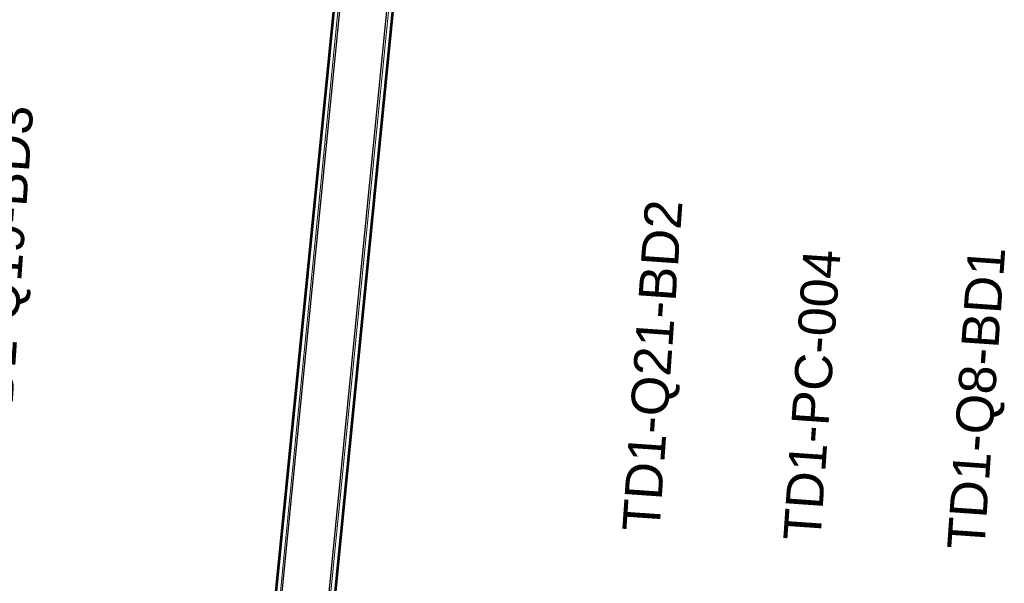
# Model space of a CAD drawing. Header units: millimetres. Extents: x -2845 to 74565, y -36590 to 13748.
# Tile 22 of 49: x 42372 to 44357, y -18107 to -16971. Entities that reach past the tile are written whole.
import ezdxf

# ---------------------------------------------------------------- set-up
doc = ezdxf.new("R2010")
doc.units = ezdxf.units.MM
for name, color, linetype, lineweight in [('A-FLOR-HRAL', 7, 'Continuous', 18), ('A-WALL', 7, 'Continuous', 25), ('CABLE', 7, 'Continuous', 30)]:
    doc.layers.add(name, color=color, linetype=linetype, lineweight=lineweight)
doc.styles.add('Arial_3', font='arial.ttf', dxfattribs={"height": 75})

# ---------------------------------------------------------------- blocks, each defined once
blk = doc.blocks.new('Garde-corps - Garde-corps-505703-2021_015_1111_DCE_1_50_N0 FINI_CFO_DIS')
at = {"layer": 'A-FLOR-HRAL'}
for p, q in [((-9946.8, -14744.5), (-10346.7, -18775.8)), ((-9945, -14743), (-10345, -18775.9)), ((-9943.1, -14741.4), (-10341.1, -18754.3)), ((-9935.3, -14734.9), (-10334, -18754.4))]:
    blk.add_line(p, q, dxfattribs=at)
blk = doc.blocks.new('Garde-corps - Garde-corps-505843-2021_015_1111_DCE_1_50_N0 FINI_CFO_DIS')
at = {"layer": 'A-FLOR-HRAL'}
for p, q in [((-10233.5, -18764.4), (-9834.6, -14743.3)), ((-10226.9, -18787.6), (-9826.7, -14752.9)), ((-10226.4, -18765.7), (-9828.2, -14751)), ((-10225.2, -18787.8), (-9825.2, -14754.7))]:
    blk.add_line(p, q, dxfattribs=at)
blk = doc.blocks.new('B02_ARC_rvt-1-2021_015_1111_DCE_1_50_N0 FINI_CFO_DIS')
at = {"layer": 'A-WALL'}
for p, q in [((-9932, -14732.2), (-10331, -18754.7)), ((-10236.4, -18764.1), (-9837.3, -14740.1))]:
    blk.add_line(p, q, dxfattribs=at)
at = {"layer": 'A-FLOR-HRAL', "lineweight": 18}
for name in ['Garde-corps - Garde-corps-505703-2021_015_1111_DCE_1_50_N0 FINI_CFO_DIS', 'Garde-corps - Garde-corps-505843-2021_015_1111_DCE_1_50_N0 FINI_CFO_DIS']:
    blk.add_blockref(name, (0, 0), dxfattribs=at)
blk = doc.blocks.new('B02_ELE_rvt-1-2021_015_1111_DCE_1_50_N0 FINI_CFO_DIS')
at = {"layer": 'CABLE', "lineweight": 9, "char_height": 75, "attachment_point": 1, "rotation": 86, "style": 'Arial_3'}
for s, insert, width in [('TD1-Q19-BD3', (-10890.9, -17808.4), 821.73), ('TD1-Q21-BD2', (-9582.4, -17999.6), 821.73), ('TD1-Q8-BD1', (-8927.6, -18036.2), 749.578), ('TD1-PC-004', (-9257.9, -18018.3), 721.519)]:
    blk.add_mtext(s, dxfattribs=dict(at, insert=insert, width=width))

msp = doc.modelspace()

# ---------------------------------------------------------------- block references
at = {"lineweight": 5}
msp.add_blockref('B02_ARC_rvt-1-2021_015_1111_DCE_1_50_N0 FINI_CFO_DIS', (53169.3, 0), dxfattribs=at)

# ---------------------------------------------------------------- next in the draw order: block references
msp.add_blockref('B02_ELE_rvt-1-2021_015_1111_DCE_1_50_N0 FINI_CFO_DIS', (53169.3, 0), dxfattribs=at)

doc.saveas('drawing.dxf')
